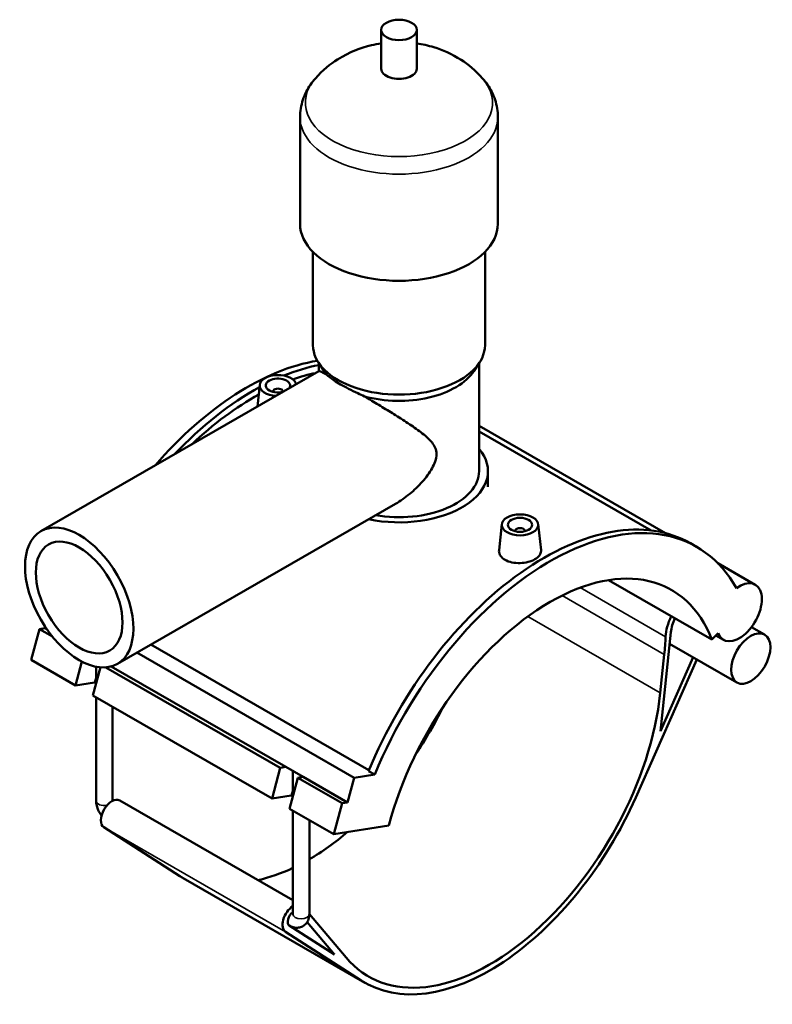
# Model space of a CAD drawing. Header units: millimetres. Extents: x 0 to 1016, y -235 to 1211.
# Tile 7 of 7: x 706 to 1016, y 719 to 1124. Entities that reach past the tile are written whole.
import ezdxf

# ---------------------------------------------------------------- set-up
doc = ezdxf.new("R2010")
doc.units = ezdxf.units.MM
doc.layers.add('Visible (ISO)', color=7, linetype='Continuous', lineweight=50)
doc.layers.add('Visible Narrow (ISO)', color=7, linetype='Continuous', lineweight=35)

msp = doc.modelspace()

# ---------------------------------------------------------------- linework, layer by layer
at = {"layer": 'Visible (ISO)'}
for p, q in [((855.126, 1103.871), (855.126, 1119.83)), ((869.766, 1103.871), (869.766, 1119.83)), ((821.779, 1040.037), (821.779, 1083.923)), ((903.113, 1040.037), (903.113, 1083.923)), ((827.066, 990.167), (827.066, 1028.491)), ((897.826, 990.167), (897.826, 1028.491)), ((831.616, 979.497), (829.333, 982.991)), ((829.506, 979.424), (829.506, 982.726)), ((893.275, 979.497), (895.559, 982.991)), ((895.386, 938.302), (895.386, 982.726)), ((715.205, 913.602), (829.539, 979.443)), ((805.18, 973.808), (804.221, 964.863)), ((810.666, 971.089), (810.666, 970.903)), ((814.666, 971.089), (814.666, 970.903)), ((895.386, 956.968), (972.11, 912.785)), ((895.386, 954.638), (966.105, 913.914)), ((899.046, 931.877), (899.046, 938.302)), ((746.644, 859.008), (860.978, 924.848)), ((904.741, 916.474), (903.593, 905.772)), ((919.712, 916.474), (920.863, 905.74)), ((910.226, 913.569), (910.226, 913.756)), ((914.226, 913.569), (914.226, 913.756)), ((984.81, 907.192), (982.321, 908.626)), ((993.533, 900.449), (1008.939, 891.577)), ((948.599, 893.471), (991.118, 868.986)), ((711.183, 860.622), (714.568, 873.327)), ((714.568, 873.327), (716.828, 873.678)), ((714.568, 873.327), (719.929, 870.24)), ((716.828, 873.678), (716.981, 874.252)), ((716.828, 873.678), (717.726, 873.16)), ((970.008, 831.381), (974.259, 872.106)), ((991.118, 868.986), (993.724, 871.584)), ((1007.43, 874.152), (1012.815, 871.051)), ((973.754, 867.27), (1001.453, 851.319)), ((992.817, 870.68), (995.888, 868.912)), ((754.652, 863.62), (843.987, 812.175)), ((760.387, 866.922), (850.11, 815.254)), ((971.568, 862.894), (969.916, 847.068)), ((711.183, 860.622), (729.355, 850.157)), ((729.355, 850.157), (731.972, 859.977)), ((959.849, 804.064), (984.942, 860.827)), ((983.414, 861.707), (970.008, 831.381)), ((739.654, 857.585), (736.568, 846.004)), ((737.886, 850.95), (737.886, 857.833)), ((741.919, 857.577), (813.634, 816.279)), ((744.122, 857.96), (815.893, 816.629)), ((737.262, 851.383), (729.355, 850.157)), ((736.568, 846.004), (810.248, 803.574)), ((737.886, 802.652), (737.886, 845.245)), ((744.686, 802.652), (744.686, 841.329)), ((810.248, 803.574), (813.634, 816.279)), ((813.634, 816.279), (815.893, 816.629)), ((815.893, 816.629), (823.106, 812.476)), ((818.779, 804.367), (818.779, 814.968)), ((849.973, 814.923), (852.462, 813.489)), ((820.847, 812.126), (817.461, 799.421)), ((823.106, 812.476), (820.847, 812.126)), ((820.847, 812.126), (839.019, 801.661)), ((823.106, 812.476), (841.278, 802.011)), ((841.278, 802.011), (843.987, 812.175)), ((843.987, 812.175), (852.462, 813.489)), ((747.591, 802.809), (818.779, 761.815)), ((818.155, 804.8), (810.248, 803.574)), ((817.461, 799.421), (835.633, 788.956)), ((818.779, 756.069), (818.779, 798.662)), ((835.633, 788.956), (839.019, 801.661)), ((839.019, 801.661), (841.278, 802.011)), ((825.579, 756.069), (825.579, 794.746)), ((772.254, 771.723), (741.113, 791.772)), ((835.633, 788.956), (858.225, 792.458)), ((773.71, 770.836), (848.381, 727.836)), ((840.668, 738.19), (825.579, 756.079)), ((835.876, 739.401), (817.323, 751.346)), ((817.346, 751.331), (817.371, 751.317)), ((824.649, 752.711), (835.876, 739.401)), ((815.783, 748.772), (846.924, 728.723))]:
    msp.add_line(p, q, dxfattribs=at)
for centre, major_axis, ratio in [((862.446, 1119.83), (7.32, 0), 0.5758617), ((912.226, 916.208), (7.5, 0), 0.5758617), ((730.924, 886.305), (15.72, -27.297), 0.5780931), ((912.226, 916.208), (5, 0), 0.5758617), ((730.924, 886.305), (12.576, -21.838), 0.5780931), ((1007.134, 861.185), (5.681, 9.866), 0.5780931)]:
    msp.add_ellipse(centre, major_axis=major_axis, ratio=ratio, dxfattribs=at)
for centre, major_axis, ratio, start_param, end_param in [((862.446, 1103.871), (-7.32, 0), 0.5758617, 0, 3.1415927), ((862.446, 1040.037), (-40.667, 0), 0.5758617, 0, 3.1415927), ((862.446, 990.167), (-35.38, 0), 0.5758617, 0, 3.1415927), ((800.221, 874.427), (-60.138, -104.432), 0.5780931, 3.5819609, 4.3884432), ((802.71, 872.994), (60.138, 104.432), 0.5780931, 0.4635747, 0.6371067), ((812.666, 973.541), (-7.5, 0), 0.5758617, 3.2523704, 7.7432039), ((812.666, 973.541), (-5, 0), 0.5758617, 2.713332, 8.2822423), ((802.71, 872.994), (-58.387, -101.39), 0.5780931, 3.6118482, 3.7299561), ((862.446, 986.177), (-32.94, 0), 0.5758617, 0.3599086, 0.4451814), ((862.446, 986.177), (32.94, 0), 0.5758617, 4.2672076, 5.9232767), ((802.71, 872.994), (60.138, 104.432), 0.5780931, 0.7556872, 1.1767875), ((812.666, 971.089), (-2, 0), 0.5758617, 2.9729035, 6.4518745), ((802.71, 872.994), (-58.387, -101.39), 0.5780931, 3.900399, 4.238266), ((862.446, 938.302), (36.6, 0), 0.5758617, 4.3637381, 6.7342121), ((862.446, 938.302), (32.94, 0), 0.5758617, 4.4162745, 6.2831853), ((924.671, 802.761), (60.138, 104.432), 0.5780931, 5.9510567, 8.0777142), ((922.182, 804.194), (60.138, 104.432), 0.5780931, 0, 1.7945289), ((912.226, 913.756), (-2, 0), 0.5758617, 2.9729035, 6.4518745), ((924.671, 802.761), (49.903, 86.658), 0.5780931, 5.8449193, 8.2883802), ((1002.414, 880.245), (-6.526, -11.332), 0.5780931, 5.8449193, 10.3390253), ((982.244, 875.518), (-7.178, -12.465), 0.5780931, 4.7981733, 5.4537447), ((982.244, 875.518), (-5.681, -9.866), 0.5780931, 4.8208583, 5.3681287), ((901.433, 832.919), (49.903, 86.658), 0.5780931, 5.3681287, 5.4537447), ((740.869, 849.306), (-4.928, 1.313), 0.3434135, 5.4505807, 5.6201311), ((899.781, 817.094), (-49.903, -86.658), 0.5780931, 6.0767174, 8.5097214), ((825.111, 860.094), (49.903, 86.658), 0.5780931, 4.5999617, 4.8248163), ((744.397, 797.263), (-3.194, -5.546), 0.5780931, 3.1415927, 6.2545395), ((821.762, 802.723), (-4.928, 1.313), 0.3434135, 5.4505807, 5.6201311), ((899.781, 817.094), (-51.4, -89.258), 0.5780931, 6.2545395, 8.0363943), ((825.111, 860.094), (49.903, 86.658), 0.5780931, 3.931677, 4.1560768), ((825.111, 860.094), (49.903, 86.658), 0.5780931, 3.6296002, 3.8353903), ((825.111, 860.094), (-51.4, -89.258), 0.5780931, 6.2545395, 6.2831853), ((819.068, 754.263), (-3.194, -5.546), 0.5780931, 3.9889014, 6.2545395), ((819.068, 754.263), (-1.697, -2.946), 0.5780931, 4.0454436, 6.2545395)]:
    msp.add_ellipse(centre, major_axis=major_axis, ratio=ratio, start_param=start_param, end_param=end_param, dxfattribs=at)
for points, knots in [([(855.126, 1114.303), (853.794, 1114.104), (852.451, 1113.847), (846.712, 1112.483), (842.121, 1110.828), (834.208, 1105.818), (831.067, 1103.342), (828.055, 1099.906)], [7.32269345, 7.32269345, 7.32269345, 7.32269345, 7.45993851, 7.45993851, 7.90124478, 7.90124478, 8.17184916, 8.17184916, 8.17184916, 8.17184916]), ([(896.837, 1099.906), (893.933, 1103.219), (890.905, 1105.64), (884.087, 1110.041), (880.365, 1111.609), (874.403, 1113.446), (872.067, 1113.959), (869.766, 1114.303)], [5.96531778, 5.96531778, 5.96531778, 5.96531778, 6.22626042, 6.22626042, 6.57732596, 6.57732596, 6.81447349, 6.81447349, 6.81447349, 6.81447349]), ([(828.055, 1099.906), (827.331, 1099.08), (826.645, 1098.203), (825.376, 1096.34), (824.792, 1095.355), (823.755, 1093.282), (823.302, 1092.194), (822.559, 1089.932), (822.269, 1088.76), (821.879, 1086.366), (821.779, 1085.145), (821.779, 1083.923)], [1.88866385, 1.88866385, 1.88866385, 1.88866385, 1.98216998, 1.98216998, 2.07567611, 2.07567611, 2.16918223, 2.16918223, 2.26268836, 2.26268836, 2.35619449, 2.35619449, 2.35619449, 2.35619449]), ([(903.113, 1083.923), (903.113, 1085.145), (903.013, 1086.366), (902.623, 1088.76), (902.333, 1089.932), (901.59, 1092.194), (901.137, 1093.282), (900.1, 1095.355), (899.516, 1096.34), (898.246, 1098.203), (897.561, 1099.08), (896.837, 1099.906)], [5.49778714, 5.49778714, 5.49778714, 5.49778714, 5.59129327, 5.59129327, 5.6847994, 5.6847994, 5.77830553, 5.77830553, 5.87181166, 5.87181166, 5.96531778, 5.96531778, 5.96531778, 5.96531778]), ([(829.539, 979.443), (829.615, 979.487), (829.833, 979.435), (830.644, 979.089), (831.241, 978.794), (832.254, 978.258), (832.478, 978.138), (832.717, 978.009)], [2.9671224, 2.9671224, 2.9671224, 2.9671224, 3.6047836, 3.6047836, 4.2497014, 4.2497014, 4.4189651, 4.4189651, 4.4189651, 4.4189651]), ([(832.717, 978.009), (832.987, 977.73), (833.317, 977.431), (834.271, 976.655), (834.961, 976.157), (836.561, 975.102), (837.473, 974.545), (839.435, 973.415), (840.535, 972.814), (842.905, 971.582), (844.175, 970.951), (846.395, 969.9), (847.327, 969.472), (848.261, 969.057)], [2.4086649, 2.4086649, 2.4086649, 2.4086649, 2.6983398, 2.6983398, 3.1146418, 3.1146418, 3.5309437, 3.5309437, 3.9472456, 3.9472456, 4.3635475, 4.3635475, 4.6532225, 4.6532225, 4.6532225, 4.6532225]), ([(848.261, 969.057), (848.761, 968.761), (849.264, 968.462), (851.692, 967.017), (853.645, 965.844), (857.453, 963.529), (859.307, 962.387), (863.02, 960.057), (864.984, 958.798), (868.704, 956.3), (870.462, 955.064), (873.6, 952.595), (874.975, 951.382), (876.575, 949.388), (877.028, 948.695), (877.695, 947.152), (877.908, 946.302), (877.908, 944.286), (877.695, 943.304), (877.028, 941.372), (876.575, 940.421), (874.975, 937.592), (873.6, 935.745), (870.462, 932.177), (868.704, 930.477), (864.984, 927.402), (863.02, 926.029), (861.017, 924.871), (860.997, 924.859), (860.978, 924.848)], [6.6601088, 6.6601088, 6.6601088, 6.6601088, 6.8293725, 6.8293725, 7.4742902, 7.4742902, 8.119208, 8.119208, 8.8591745, 8.8591745, 9.5991409, 9.5991409, 10.3391074, 10.3391074, 10.7090906, 10.7090906, 11.0790738, 11.0790738, 11.4490571, 11.4490571, 11.8190403, 11.8190403, 12.5590068, 12.5590068, 13.2989732, 13.2989732, 14.0389397, 14.0389397, 14.0461962, 14.0461962, 14.0461962, 14.0461962]), ([(920.862, 905.74), (920.873, 905.643), (920.878, 905.547), (920.875, 904.86), (920.655, 904.229), (919.769, 903.052), (919.102, 902.505), (917.566, 901.621), (916.593, 901.223), (914.464, 900.663), (913.306, 900.502), (911.134, 900.433), (909.975, 900.521), (907.842, 900.977), (906.868, 901.346), (906.099, 901.789), (905.33, 902.232), (904.665, 902.806), (903.786, 904.085), (903.572, 904.787), (903.575, 905.554), (903.582, 905.663), (903.594, 905.772)], [3.2080884, 3.2080884, 3.2080884, 3.2080884, 3.2603979, 3.2603979, 3.5862921, 3.5862921, 3.9121863, 3.9121863, 4.2380805, 4.2380805, 4.5639746, 4.5639746, 4.8901115, 4.8901115, 5.2162484, 5.2162484, 5.2162484, 5.5423852, 5.5423852, 5.8685221, 5.8685221, 5.921903, 5.921903, 5.921903, 5.921903]), ([(740.138, 796.578), (740.018, 796.729), (739.903, 796.884), (739.407, 797.586), (739.072, 798.166), (738.514, 799.376), (738.29, 800.005), (737.977, 801.301), (737.886, 801.967), (737.886, 802.652)], [3.6788844, 3.6788844, 3.6788844, 3.6788844, 3.7699112, 3.7699112, 4.0840704, 4.0840704, 4.3982297, 4.3982297, 4.712389, 4.712389, 4.712389, 4.712389]), ([(825.579, 756.069), (825.579, 755.384), (825.489, 754.677), (825.032, 753.314), (824.683, 752.655), (823.774, 751.643), (823.288, 751.263), (822.248, 750.729), (821.704, 750.565), (820.584, 750.409), (820.012, 750.434), (818.818, 750.647), (818.216, 750.871), (817.568, 751.206), (817.469, 751.26), (817.371, 751.317)], [1.5707963, 1.5707963, 1.5707963, 1.5707963, 1.8849556, 1.8849556, 2.1710613, 2.1710613, 2.3864322, 2.3864322, 2.5878484, 2.5878484, 2.8103738, 2.8103738, 3.089894, 3.089894, 3.1415927, 3.1415927, 3.1415927, 3.1415927])]:
    msp.add_open_spline(points, degree=3, knots=knots, dxfattribs=at)
for points in [[(744.686, 802.651), (744.686, 802.651), (744.686, 802.651), (744.686, 802.652)], [(818.779, 756.069), (818.779, 756.041), (818.777, 756.026), (818.777, 756.026)]]:
    msp.add_open_spline(points, degree=3, dxfattribs=at)
at = {"layer": 'Visible Narrow (ISO)'}
for p, q in [((972.081, 870.161), (937.001, 890.363)), ((929.513, 887.111), (971.568, 862.894)), ((915.393, 878.465), (969.916, 847.068)), ((737.262, 851.383), (737.886, 853.723)), ((818.155, 804.8), (818.779, 807.14)), ((741.113, 791.772), (815.783, 748.772)), ((772.254, 771.723), (846.924, 728.723))]:
    msp.add_line(p, q, dxfattribs=at)
for centre, major_axis, ratio, start_param, end_param in [((862.446, 1089.908), (-38.525, 0), 0.5758617, 5.8156547, 9.8923086), ((862.446, 1083.923), (-40.667, 0), 0.5758617, 0, 3.1415927), ((741.286, 802.652), (-3.4, 0), 0.5758617, 0, 1.9026391), ((741.286, 802.652), (3.4, 0), 0.5758617, 6.2826958, 6.2831853), ((822.179, 756.069), (3.4, 0), 0.5758617, 3.1415927, 6.2831853), ((819.068, 754.263), (-1.697, -2.946), 0.5780931, 6.2545395, 6.2831853)]:
    msp.add_ellipse(centre, major_axis=major_axis, ratio=ratio, start_param=start_param, end_param=end_param, dxfattribs=at)

doc.saveas('drawing.dxf')
